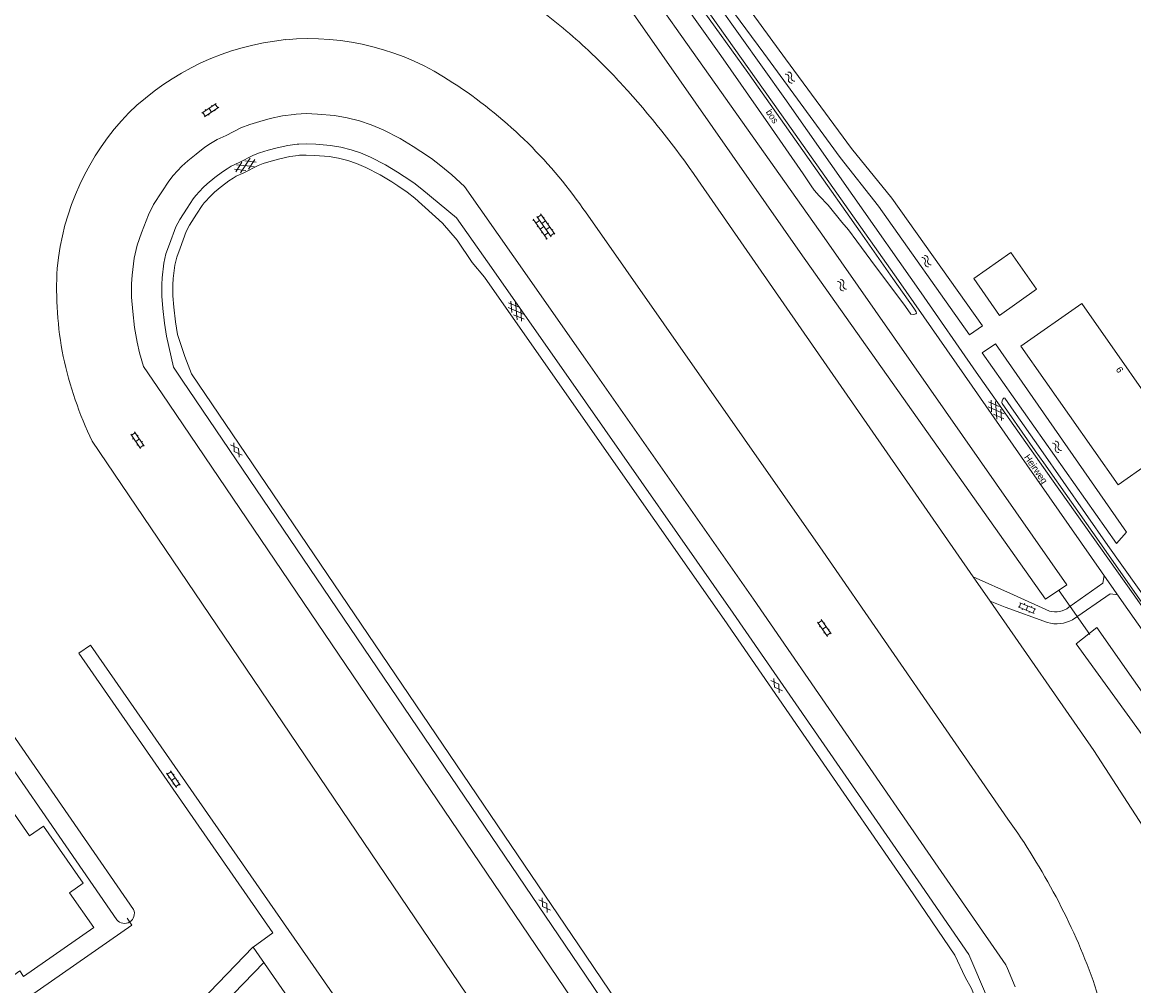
# Model space of a CAD drawing. Header units: metres. Extents: x 195864 to 198202, y 543264 to 544906.
# Tile 48 of 79: x 196850 to 197146, y 544239 to 544495. Entities that reach past the tile are written whole.
import ezdxf

# ---------------------------------------------------------------- set-up
doc = ezdxf.new("R2010")
doc.units = ezdxf.units.M
doc.header["$MEASUREMENT"] = 0
for name, color, linetype, lineweight in [('Level 11', 7, 'Continuous', 0), ('Level 19', 7, 'Continuous', 0), ('Level 26', 7, 'Continuous', 0), ('Level 28', 7, 'Continuous', 0), ('Level 29', 7, 'Continuous', 0), ('Level 32', 7, 'Continuous', 0), ('Level 33', 7, 'Continuous', 0), ('Level 34', 7, 'Continuous', 0), ('Level 41', 7, 'Continuous', 0), ('Level 43', 7, 'Continuous', 0)]:
    doc.layers.add(name, color=color, linetype=linetype, lineweight=lineweight)
doc.styles.add('Style-CHAR_FAST_FONT', font='CHAR_FAST_FONT.shx')

# ---------------------------------------------------------------- blocks, each defined once
blk = doc.blocks.new('OV2')
at = {"layer": 'Level 41', "color": 7, "linetype": 'Continuous', "lineweight": 0}
for p, q in [((0, 0.99), (0.3, 0.99)), ((0.3, -2.31), (0.3, 2.29)), ((0.3, 1.99), (1.5, 1.99)), ((1.5, -2.31), (1.5, 2.29)), ((1.8, 0.99), (1.5, 0.99)), ((0, -1.01), (0.3, -1.01)), ((0.3, -0.01), (1.5, -0.01)), ((0.3, -2.01), (1.5, -2.01)), ((1.8, -1.01), (1.5, -1.01))]:
    blk.add_line(p, q, dxfattribs=at)
blk = doc.blocks.new('GV2')
at = {"layer": 'Level 41', "color": 7, "linetype": 'Continuous', "lineweight": 0, "flags": 128}
for points in [[(1.2, -2), (0, 0), (1.2, 2)], [(0.2, -2), (1.4, 0), (0.2, 2)]]:
    blk.add_lwpolyline(points, dxfattribs=at)
blk = doc.blocks.new('GVTP6')
at = {"layer": 'Level 41', "color": 7, "linetype": 'Continuous', "lineweight": 0}
for p, q in [((0, -0.4), (2.6, 1.2)), ((0, 0.4), (2.6, -1.2)), ((1, -1.2), (5, 1.2)), ((1, 1.2), (5, -1.2)), ((3.4, 1.2), (6, -0.4)), ((3.4, -1.2), (6, 0.4))]:
    blk.add_line(p, q, dxfattribs=at)
blk = doc.blocks.new('OVTP4')
at = {"layer": 'Level 41', "color": 7, "linetype": 'Continuous', "lineweight": 0}
for p, q in [((0, 1.2), (6.6, 1.2)), ((0.3, 1.2), (0.3, 0)), ((1.3, 1.5), (1.3, 1.2)), ((1.3, 0), (1.3, -1.2)), ((2.3, 1.2), (2.3, 0)), ((3.3, 1.5), (3.3, 1.2)), ((4.3, 1.2), (4.3, 0)), ((5.3, 1.5), (5.3, 1.2)), ((5.3, 0), (5.3, -1.2)), ((6.3, 1.2), (6.3, 0)), ((0, 0), (6.6, 0)), ((0, -1.2), (6.6, -1.2)), ((0.3, -1.2), (0.3, -1.5)), ((2.3, -1.2), (2.3, -1.5)), ((3.3, 0), (3.3, -1.2)), ((4.3, -1.2), (4.3, -1.5)), ((6.3, -1.2), (6.3, -1.5))]:
    blk.add_line(p, q, dxfattribs=at)
blk = doc.blocks.new('WA_64')
at = {"layer": 'Level 43', "color": 7, "linetype": 'Continuous', "lineweight": 0, "extrusion": (0, 0, -1)}
for centre in [(-0.75, 0.05), (-0.75, -0.85)]:
    blk.add_arc(centre, 0.85, 28.0725, 151.9275, dxfattribs=at)
at = {"layer": 'Level 43', "color": 7, "linetype": 'Continuous', "lineweight": 0}
for centre in [(2.25, 0.85), (2.25, -0.05)]:
    blk.add_arc(centre, 0.85, 208.0724, 331.9275, dxfattribs=at)
blk = doc.blocks.new('WA_144')
at = {"layer": 'Level 43', "color": 7, "linetype": 'Continuous', "lineweight": 0, "extrusion": (0, 0, -1)}
for centre in [(-0.75, 0.05), (-0.75, -0.85)]:
    blk.add_arc(centre, 0.85, 28.0725, 151.9275, dxfattribs=at)
at = {"layer": 'Level 43', "color": 7, "linetype": 'Continuous', "lineweight": 0}
for centre in [(2.25, 0.85), (2.25, -0.05)]:
    blk.add_arc(centre, 0.85, 208.0725, 331.9275, dxfattribs=at)
blk = doc.blocks.new('WA_4')
at = {"layer": 'Level 43', "color": 7, "linetype": 'Continuous', "lineweight": 0, "extrusion": (0, 0, -1)}
for centre in [(-0.75, 0.05), (-0.75, -0.85)]:
    blk.add_arc(centre, 0.85, 28.0724, 151.9274, dxfattribs=at)
at = {"layer": 'Level 43', "color": 7, "linetype": 'Continuous', "lineweight": 0}
for centre in [(2.25, 0.85), (2.25, -0.05)]:
    blk.add_arc(centre, 0.85, 208.0726, 331.9276, dxfattribs=at)
blk = doc.blocks.new('WA_155')
at = {"layer": 'Level 43', "color": 7, "linetype": 'Continuous', "lineweight": 0, "extrusion": (0, 0, -1)}
for centre in [(-0.75, 0.05), (-0.75, -0.85)]:
    blk.add_arc(centre, 0.85, 28.0725, 151.9275, dxfattribs=at)
at = {"layer": 'Level 43', "color": 7, "linetype": 'Continuous', "lineweight": 0}
for centre in [(2.25, 0.85), (2.25, -0.05)]:
    blk.add_arc(centre, 0.85, 208.0725, 331.9275, dxfattribs=at)

msp = doc.modelspace()

# ---------------------------------------------------------------- linework, layer by layer
at = {"layer": 'Level 11', "color": 7, "linetype": 'Continuous', "lineweight": 13, "flags": 128}
for points in [[(197120.08, 544424.21), (197113.23, 544433.96), (197103.41, 544427.07), (197110.22, 544417.28), (197120.08, 544424.21)], [(197158, 544383.57), (197141.84, 544372.21), (197115.95, 544409.08), (197132.11, 544420.39), (197158, 544383.57)], [(196845.66, 544287.98), (196852.09, 544278.77), (196855.74, 544281.32), (196866.33, 544266.15), (196862.69, 544263.61), (196869.13, 544254.4), (196850.47, 544241.37), (196849.47, 544242.8), (196844, 544238.97)]]:
    msp.add_lwpolyline(points, dxfattribs=at)
at = {"layer": 'Level 19', "color": 7, "linetype": 'Continuous', "lineweight": 0}
for p, q in [((197070.84, 544461.64), (197081.55, 544448.5)), ((197067.78, 544459.31), (197078.06, 544446.29)), ((197081.55, 544448.5), (197105.72, 544414.48))]:
    msp.add_line(p, q, dxfattribs=at)
at = {"layer": 'Level 19', "color": 7, "linetype": 'Continuous', "lineweight": 0, "flags": 128}
for points in [[(197128.12, 544345.55), (197122.45, 544341.72), (197057.2, 544433.97), (197015.85, 544493.17), (197011.07, 544500)], [(197019.66, 544500), (197024.13, 544493.58), (197063.56, 544437.99), (197128.12, 544345.55)], [(197067.78, 544459.31), (197047.49, 544487.09), (197037.96, 544500)], [(197042.73, 544500), (197053.24, 544485.54), (197070.84, 544461.64)], [(197105.72, 544414.48), (197102.29, 544412.11), (197078.06, 544446.29)], [(196750.09, 544436.59), (196795.41, 544371.49), (196830.93, 544320.63), (196875.31, 544256.43)], [(196879.73, 544259.16), (196835.18, 544323.55), (196799.87, 544374.64), (196753.95, 544439.29)], [(197144.01, 544359.58), (197141.41, 544356.55), (197105.61, 544407.26), (197109.13, 544409.68), (197144.01, 544359.58)], [(197256.65, 544161.94), (197252.89, 544159.54), (197201.11, 544232.74), (197130.6, 544329.84), (197136.15, 544334.17), (197205.74, 544234.93), (197256.65, 544161.94)]]:
    msp.add_lwpolyline(points, dxfattribs=at)
at = {"layer": 'Level 19', "color": 7, "linetype": 'Continuous', "lineweight": 0}
msp.add_arc((196877.34, 544258.08), 2.62, 219.0138, 24.415, dxfattribs=at)
at = {"layer": 'Level 26', "color": 7, "linetype": 'Continuous', "lineweight": 0}
msp.add_line((197126.07, 544343.93), (197134.29, 544332.38), dxfattribs=at)
at = {"layer": 'Level 26', "color": 7, "linetype": 'Continuous', "lineweight": 0, "flags": 128}
for points in [[(197029.91, 544453.36), (197103.23, 544347.73), (197107.76, 544341.2), (197135.31, 544301.52), (197148.36, 544281.32), (197149.3, 544279.57), (197160.39, 544255.99), (197164.3, 544244.6)], [(196764.35, 544174.99), (196879.26, 544254.96), (196878.04, 544256.85)]]:
    msp.add_lwpolyline(points, dxfattribs=at)
at = {"layer": 'Level 26', "color": 7, "linetype": 'Continuous', "lineweight": 0}
for centre, radius, start, end in [((196889.31, 544368.59), 163.19, 47.2915, 53.636), ((196889.7, 544368.93), 162.68, 42.328, 47.3111), ((196839.8, 544322.87), 230.59, 34.4664, 42.4402)]:
    msp.add_arc(centre, radius, start, end, dxfattribs=at)
at = {"layer": 'Level 28', "color": 7, "linetype": 'Continuous', "lineweight": 0, "flags": 128}
for points in [[(197026.43, 544500), (197036.09, 544486.42), (197048.79, 544468.2), (197057.98, 544454.93), (197060.14, 544451.7), (197060.86, 544450.6), (197062.19, 544449.1), (197064.59, 544446.64), (197068.3, 544442.07), (197070.03, 544440.01), (197072.23, 544437), (197077.27, 544430.25), (197084.73, 544420.26), (197086.43, 544417.84), (197086.67, 544417.62), (197087.27, 544417.54), (197087.69, 544417.55), (197087.99, 544417.67), (197088.13, 544417.89), (197088.03, 544418.25), (197087.81, 544418.67), (197087.47, 544419.22), (197081.81, 544427.11), (197073.13, 544439.52), (197060.65, 544457.2), (197043.26, 544481.87), (197030.21, 544500)], [(197154.97, 544331.12), (197136.74, 544357.13), (197122.04, 544378.05), (197119.73, 544381.26), (197112.81, 544391.13), (197111.08, 544393.59), (197110.94, 544393.81), (197110.84, 544394.11), (197110.92, 544394.55), (197111.14, 544394.93), (197111.26, 544395.15), (197111.42, 544395.31), (197111.64, 544395.21), (197114.01, 544391.79), (197121.23, 544381.55), (197139.1, 544356.06), (197154.83, 544333.82)]]:
    msp.add_lwpolyline(points, dxfattribs=at)
at = {"layer": 'Level 29', "color": 7, "linetype": 'Continuous', "lineweight": 0}
for p, q in [((196999.37, 544445.75), (197000, 544444.85)), ((197000, 544405.62), (197044.74, 544341.72)), ((197103.23, 544347.73), (197113.94, 544342.89)), ((197137.73, 544345.97), (197138.12, 544348.03)), ((197128.7, 544339.62), (197137.73, 544345.97)), ((197113.94, 544342.89), (197123.53, 544338.6)), ((197129.67, 544336.29), (197139.66, 544343.21)), ((197139.66, 544343.21), (197141.72, 544342.89)), ((197107.76, 544341.2), (197111.76, 544339.62)), ((197111.76, 544339.62), (197122.99, 544335.55)), ((196911.53, 544249.17), (196873.34, 544209.61))]:
    msp.add_line(p, q, dxfattribs=at)
at = {"layer": 'Level 29', "color": 7, "linetype": 'Continuous', "lineweight": 0, "flags": 128}
for points in [[(197031.39, 544500), (197053.73, 544468.51), (197083.37, 544426.52), (197102.97, 544398.47), (197117.52, 544377.52), (197143.33, 544340.5), (197168.52, 544304.72)], [(197035.26, 544500), (197053.1, 544474.99), (197071.23, 544449.2), (197089.4, 544423.31), (197104.05, 544402.16), (197124.08, 544373.81), (197145.77, 544343.15), (197163, 544318.67)], [(197000, 544230.08), (196887.33, 544396.4), (196882.4, 544403.67), (196881.31, 544407.33), (196880.67, 544410.18), (196880.03, 544414.06), (196879.54, 544418.31), (196879.23, 544422.09), (196879.23, 544425.69), (196879.36, 544428.01), (196879.9, 544432.51), (196880.68, 544435.93), (196881.89, 544439.22), (196883.68, 544444.03), (196885.09, 544446.79), (196887.29, 544450.16), (196889.1, 544453.01), (196890.3, 544454.46), (196892.62, 544456.97), (196894.15, 544458.36), (196896.39, 544460.21), (196898.75, 544462.01), (196900.24, 544463.01), (196901.96, 544464.09), (196904.38, 544465.13), (196908.34, 544467.19), (196910.67, 544468.09), (196913.32, 544468.89), (196916.07, 544469.62), (196919.42, 544470.36), (196922.51, 544470.77), (196923.06, 544470.83), (196925.7, 544470.95), (196928.75, 544470.83), (196933.2, 544470.43), (196936.56, 544469.86), (196939.92, 544469), (196942.95, 544467.99), (196946.22, 544466.63), (196950.72, 544464.3), (196954.19, 544462.21), (196956.23, 544460.91), (196959.05, 544458.99), (196961.49, 544457.06), (196964.43, 544454.65), (196967.83, 544451.57), (196980.94, 544432.85), (197000, 544405.62)], [(197000, 544241.67), (196892.71, 544400.04), (196890.38, 544403.48), (196888.52, 544411.71), (196887.95, 544415.16), (196887.5, 544419.12), (196887.23, 544422.4), (196887.23, 544425.48), (196887.33, 544427.3), (196887.79, 544431.12), (196888.37, 544433.66), (196889.3, 544436.2), (196891.03, 544440.83), (196892.02, 544442.79), (196894.01, 544445.83), (196895.59, 544448.3), (196896.3, 544449.17), (196898.27, 544451.3), (196899.38, 544452.31), (196901.35, 544453.93), (196903.4, 544455.5), (196904.62, 544456.31), (196905.7, 544456.99), (196907.82, 544457.91), (196911.65, 544459.89), (196913.27, 544460.52), (196915.54, 544461.2), (196917.98, 544461.85), (196920.8, 544462.47), (196923.3, 544462.81), (196923.74, 544462.85), (196925.71, 544462.94), (196928.24, 544462.84), (196932.18, 544462.49), (196934.92, 544462.02), (196937.64, 544461.33), (196940.15, 544460.49), (196942.82, 544459.38), (196946.83, 544457.3), (196950, 544455.39), (196951.79, 544454.25), (196954.32, 544452.53), (196956.46, 544450.83), (196965.71, 544443.27), (196975.61, 544429.12), (197000, 544394.29)], [(196903.17, 544451.55), (196905.14, 544453.05), (196906.28, 544453.81), (196907.1, 544454.33), (196909.12, 544455.2), (196912.89, 544457.15), (196914.24, 544457.68), (196916.35, 544458.32), (196918.71, 544458.94), (196921.33, 544459.52), (196923.64, 544459.83), (196923.95, 544459.86), (196925.71, 544459.94), (196928.04, 544459.85), (196931.81, 544459.51), (196934.28, 544459.09), (196936.81, 544458.45), (196939.08, 544457.68), (196941.56, 544456.65), (196945.36, 544454.69), (196948.45, 544452.83), (196950.09, 544451.78), (196952.56, 544450.1), (196954.6, 544448.48), (196961.99, 544441.79), (196965.84, 544437.32), (196969.86, 544431.3), (196973.16, 544427.4), (197000, 544389.06)], [(197000, 544247.02), (196895.19, 544401.73), (196893.36, 544406.35), (196891.48, 544412.19), (196890.93, 544415.57), (196890.48, 544419.43), (196890.23, 544422.51), (196890.23, 544425.41), (196890.32, 544427.05), (196890.75, 544430.61), (196891.25, 544432.8), (196892.12, 544435.17), (196893.78, 544439.61), (196894.63, 544441.29), (196896.54, 544444.21), (196898.02, 544446.54), (196898.55, 544447.19), (196900.39, 544449.17), (196901.33, 544450.03), (196903.26, 544451.62)], [(197000, 544444.85), (197063.25, 544354.51), (197112.46, 544283.24)], [(197000, 544394.29), (197039.37, 544338.05), (197088.6, 544266.76)], [(197000, 544389.06), (197036.92, 544336.33), (197086.13, 544265.06), (197098.34, 544247), (197101.13, 544241.18), (197102.79, 544238.15), (197104.21, 544234.52), (197105.92, 544230.02), (197106.6, 544227.9), (197107.21, 544225.69), (197107.92, 544222.14), (197108.39, 544218.16), (197108.65, 544213.5), (197108.77, 544210.07), (197108.74, 544209.84), (197108.15, 544204.67), (197107.65, 544202.52), (197106.88, 544200.26), (197105.23, 544196.53)], [(196868.7, 544383.78), (196999.63, 544190.51), (197000, 544190.05)], [(197114.42, 544238.59), (197112.36, 544243.47), (197111.91, 544244.44), (197093.95, 544270.46), (197044.74, 544341.72)], [(196919.38, 544228.34), (196923.87, 544231.52), (196911.54, 544249.18), (196916.81, 544252.95), (196865.19, 544327.37), (196868.28, 544329.5), (196926.15, 544246.28), (196975.85, 544174.79), (196993.21, 544198.91)], [(197107.01, 544235.58), (197102.11, 544247.19), (197088.6, 544266.76)], [(196914.4, 544245.06), (196890.02, 544219.88), (196891.16, 544216.71)], [(197026.12, 544208.46), (197000, 544247.02)], [(197044.45, 544184.11), (197040.84, 544186.8), (197031.95, 544194.5), (197023.64, 544206.77), (197000, 544241.67)]]:
    msp.add_lwpolyline(points, dxfattribs=at)
at = {"layer": 'Level 29', "color": 7, "linetype": 'Continuous', "lineweight": 0}
for centre, radius, start, end in [((196927.3, 544421.07), 69.94, 95.8554, 134.2432), ((196926.32, 544422.04), 68.87, 56.0735, 95.1235), ((196895.31, 544372.68), 127.15, 35.0759, 56.8941), ((196927.71, 544423.4), 68.58, 135.8438, 174.6586), ((196952, 544424.32), 92.73, 176.6221, 191.1844), ((196963.38, 544428.56), 104.74, 192.256, 205.3137), ((197125.12, 544344.14), 5.77, 253.9789, 308.3424), ((197125.47, 544343.72), 8.54, 253.1408, 299.5019), ((196965.54, 544178.05), 180.7, 20.1445, 35.601), ((197055.33, 544213.07), 84.35, 346.9195, 18.8176)]:
    msp.add_arc(centre, radius, start, end, dxfattribs=at)

# ---------------------------------------------------------------- block references
at = {"layer": 'Level 41', "color": 7, "linetype": 'Continuous', "lineweight": 0}
for name, p, xscale, yscale, zscale, rotation in [('OV2', (196900.66, 544471.1), 0.999998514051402, 0.999998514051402, 0.999998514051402, 123.9297491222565), ('GVTP6', (196912.19, 544458.43), 0.9999986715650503, 0.9999986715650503, 0.9999986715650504, 205.8883782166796), ('OVTP4', (196987.06, 544443.6), 1.000001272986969, 1.000001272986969, 1.000001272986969, 305.1399954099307), ('GVTP6', (196979.85, 544420.86), 0.9999998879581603, 0.9999998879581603, 0.9999998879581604, 305.9417500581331), ('GVTP6', (197111.07, 544389.52), 0.9999989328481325, 0.9999989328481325, 0.9999989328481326, 124.7761329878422), ('OV2', (196880.06, 544383.55), 1.000000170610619, 1.000000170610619, 1.000000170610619, 33.99627395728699), ('GV2', (196906.54, 544381.06), 0.9999990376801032, 0.9999990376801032, 0.9999990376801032, 34.11386014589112), ('OV2', (197117.2, 544338.55), 0.9999996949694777, 0.9999996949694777, 0.9999996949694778, 68.20904438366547), ('OV2', (197064.34, 544334.59), 1.000002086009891, 1.000002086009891, 1.000002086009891, 215.5376777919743), ('GV2', (197051.48, 544319.12), 1.000000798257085, 1.000000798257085, 1.000000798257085, 214.6225607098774), ('OV2', (196891.1, 544294.35), 0.9999997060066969, 0.9999997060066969, 0.9999997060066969, 214.4752144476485), ('GV2', (196988.59, 544259.94), 0.9999990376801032, 0.9999990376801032, 0.9999990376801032, 34.11386014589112)]:
    msp.add_blockref(name, p, dxfattribs=dict(at, xscale=xscale, yscale=yscale, zscale=zscale, rotation=rotation))
at = {"layer": 'Level 43', "color": 7, "linetype": 'Continuous', "lineweight": 0}
for name, p, xscale, yscale, zscale, rotation in [('WA_64', (197053.58, 544481.73), 1.000000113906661, 1.000000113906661, 1.000000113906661, 307.261836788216), ('WA_155', (197089.92, 544432.9), 1.000000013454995, 1.000000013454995, 1.000000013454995, 306.0878687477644), ('WA_144', (197067.51, 544426.56), 1.000001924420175, 1.000001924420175, 1.000001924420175, 302.298321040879), ('WA_4', (197124.67, 544383.53), 0.9999994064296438, 0.9999994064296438, 0.9999994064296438, 304.4001739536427)]:
    msp.add_blockref(name, p, dxfattribs=dict(at, xscale=xscale, yscale=yscale, zscale=zscale, rotation=rotation))

# ---------------------------------------------------------------- texts
at = {"layer": 'Level 32', "color": 7, "linetype": 'Continuous', "lineweight": 13, "style": 'Style-CHAR_FAST_FONT'}
msp.add_text('6', height=1.8, rotation=301.2095, dxfattribs=at).set_placement((197141.1, 544402.9))
at = {"layer": 'Level 33', "color": 7, "linetype": 'Continuous', "lineweight": 13, "style": 'Style-CHAR_FAST_FONT'}
msp.add_text('bos', height=1.8, rotation=303.5788, dxfattribs=at).set_placement((197047.94, 544471.36))
at = {"layer": 'Level 34', "color": 7, "linetype": 'Continuous', "lineweight": 13, "style": 'Style-CHAR_FAST_FONT'}
msp.add_text('Heirweg', height=1.8, rotation=304.6915, dxfattribs=at).set_placement((197116.67, 544379.52))

doc.saveas('drawing.dxf')
